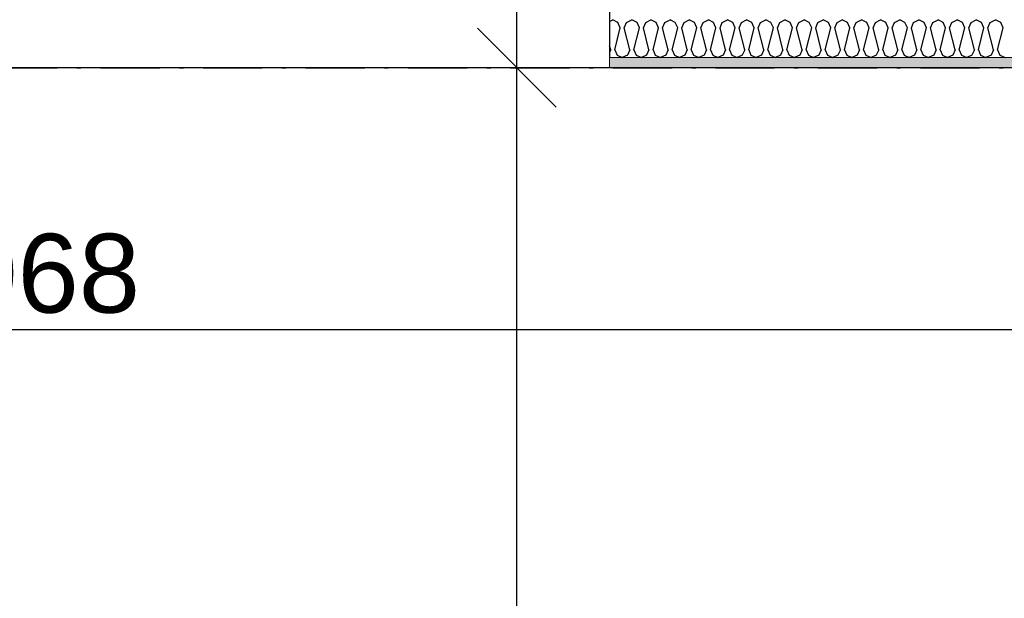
# Model space of a CAD drawing. Header units: millimetres. Extents: x -150 to 340931, y -1115 to 365939.
# Tile 161 of 253: x 296268 to 297518, y 355708 to 356442. Entities that reach past the tile are written whole.
import ezdxf
from ezdxf.enums import TextEntityAlignment as Align

# ---------------------------------------------------------------- set-up
doc = ezdxf.new("R2010")
doc.units = ezdxf.units.MM
doc.header["$LTSCALE"] = 0.5
doc.header["$MEASUREMENT"] = 0
doc.linetypes.add('Over snittplan', pattern=[260, 150, -50, 10, -50])
doc.linetypes.add('PLINE', pattern=[0])
for name, color, linetype in [('232- Ikke-bærende yttervegger (Skravur)(Nye konstruksjoner)', 7, 'Continuous'), ('232- Ikke-bærende yttervegger(Nye konstruksjoner)', 7, 'Continuous'), ('244- Vinduer_ dører_ foldevegger(Nye konstruksjoner)', 7, 'Continuous'), ('842-M___1_50 Målsetting bygning(Nye konstruksjoner)', 7, 'Continuous'), ('852- Teknisk_symbolsk informasjon_ bygning(Nye konstruksjoner)', 7, 'Continuous'), ('862- M___Nettoareal(Nye konstruksjoner)', 7, 'Continuous'), ('862- M___Nettoareal(Polylinje)(Nye konstruksjoner)', 7, 'Continuous'), ('862- M___Nettoareal(Tekst)(Nye konstruksjoner)', 7, 'Continuous')]:
    doc.layers.add(name, color=color, linetype=linetype)
for name, color, linetype, lineweight in [('234- Vinduer_ dører_ porter(Nye konstruksjoner)', 7, 'Continuous', 0), ('235- Utvendig kledning og overflate(Nye konstruksjoner)', 7, 'Continuous', 0), ('236- Innvendig kledning og overflate(Nye konstruksjoner)', 7, 'Continuous', 0)]:
    doc.layers.add(name, color=color, linetype=linetype, lineweight=lineweight)
doc.styles.add('GENERATED_STYLE_1', font='txt')
doc.styles.add('GENERATED_STYLE_3', font='arial.ttf')
doc.dimstyles.new('GENERATED_STYLE__1', dxfattribs={"dimtxt": 100, "dimasz": 95, "dimexe": 0.18, "dimexo": 0.0625, "dimgap": 0, "dimtad": 1, "dimtih": 1, "dimtoh": 1, "dimdec": 0, "dimzin": 0, "dimdsep": 46, "dimtxsty": 'GENERATED_STYLE_3', "dimblk": 'ARROWHEAD_6', "dimblk1": 'ARROWHEAD_6', "dimblk2": 'ARROWHEAD_6', "dimcen": 0.09, "dimse1": 1, "dimse2": 1, "dimclrd": 256, "dimclre": 256, "dimclrt": 256, "dimadec": 1, "dimazin": 0, "dimtfac": 1, "dimtdec": 4, "dimtmove": 0, "dimatfit": 3, "dimfxl": 1, "dimtolj": 1, "dimtzin": 0, "dimarcsym": 0})
doc.dimstyles.new('GENERATED_STYLE__2', dxfattribs={"dimtxt": 100, "dimasz": 95, "dimexe": 0.18, "dimexo": 0.0625, "dimgap": 0, "dimtad": 1, "dimdec": 0, "dimzin": 0, "dimdsep": 46, "dimtxsty": 'GENERATED_STYLE_3', "dimblk": 'ARROWHEAD_6', "dimblk1": 'ARROWHEAD_6', "dimblk2": 'ARROWHEAD_6', "dimcen": 0.09, "dimse1": 1, "dimse2": 1, "dimclrd": 256, "dimclre": 256, "dimclrt": 256, "dimadec": 1, "dimazin": 0, "dimtfac": 1, "dimtdec": 4, "dimtmove": 0, "dimatfit": 3, "dimfxl": 1, "dimtolj": 1, "dimtzin": 0, "dimarcsym": 0})
doc.dimstyles.new('GENERATED_STYLE__4', dxfattribs={"dimtxt": 100, "dimasz": 95, "dimexe": 0.18, "dimexo": 0.0625, "dimgap": 0, "dimtad": 1, "dimdec": 0, "dimzin": 0, "dimdsep": 46, "dimtxsty": 'GENERATED_STYLE_3', "dimblk": 'ARROWHEAD_6', "dimblk1": 'ARROWHEAD_6', "dimblk2": 'ARROWHEAD_6', "dimcen": 0.09, "dimse1": 1, "dimse2": 1, "dimclrd": 256, "dimclre": 256, "dimclrt": 256, "dimadec": 1, "dimazin": 0, "dimtfac": 1, "dimtdec": 4, "dimtmove": 2, "dimatfit": 3, "dimfxl": 1, "dimtolj": 1, "dimtzin": 0, "dimarcsym": 0})

# ---------------------------------------------------------------- blocks, each defined once
blk = doc.blocks.new('LEILIGHET 6__3', base_point=(300468.6, 348580.7))
at = {"layer": '862- M___Nettoareal(Polylinje)(Nye konstruksjoner)', "linetype": 'PLINE', "flags": 128}
blk.add_lwpolyline([(302741, 356380.7), (294611, 356380.7), (294611, 348080.7), (297926, 348080.7), (297926, 349780.7), (302741, 349780.7)], close=True, dxfattribs=at)
at = {"layer": '862- M___Nettoareal(Tekst)(Nye konstruksjoner)', "style": 'GENERATED_STYLE_1'}
for tag, p in [('DUMMY_861', (296702.3, 358220.7)), ('ROOM_NAME', (295965.1, 358170.8)), ('DUMMY_862', (295965.1, 358032.4))]:
    blk.add_attdef(tag, text='', height=100, dxfattribs=at).set_placement(p, align=Align.TOP_LEFT)
blk = doc.blocks.new('ENTRÉ__11', base_point=(296239.6, 355497.8))
at = {"layer": '862- M___Nettoareal(Polylinje)(Nye konstruksjoner)', "linetype": 'PLINE', "flags": 128}
blk.add_lwpolyline([(294722, 356380.7), (294722, 354380.7), (297764, 354380.7), (297764, 356380.7)], close=True, dxfattribs=at)
at = {"layer": '862- M___Nettoareal(Tekst)(Nye konstruksjoner)', "style": 'GENERATED_STYLE_1'}
for tag, p in [('DUMMY_861', (296443.5, 355686)), ('ROOM_NAME', (296035.7, 355665.7)), ('DUMMY_862', (296035.7, 355497.8))]:
    blk.add_attdef(tag, text='', height=100, dxfattribs=at).set_placement(p, align=Align.TOP_LEFT)
blk = doc.blocks.new('*X86')
at = {"layer": '232- Ikke-bærende yttervegger (Skravur)(Nye konstruksjoner)', "linetype": 'PLINE'}
for p, q in [((297016.8, 356439.5), (297020.7, 356441.6)), ((297027.3, 356437.9), (297020.7, 356441.6)), ((297030.3, 356431.4), (297027.3, 356437.9)), ((297035.4, 356431.4), (297038.3, 356437.9)), ((297038.3, 356437.9), (297044.9, 356441.6)), ((297051.6, 356437.9), (297044.9, 356441.6)), ((297054.5, 356431.4), (297051.6, 356437.9)), ((297059.6, 356431.4), (297062.6, 356437.9)), ((297062.6, 356437.9), (297069.2, 356441.6)), ((297075.9, 356437.9), (297069.2, 356441.6)), ((297078.8, 356431.4), (297075.9, 356437.9)), ((297083.9, 356431.4), (297086.9, 356437.9)), ((297086.9, 356437.9), (297093.5, 356441.6)), ((297100.1, 356437.9), (297093.5, 356441.6)), ((297103.1, 356431.4), (297100.1, 356437.9)), ((297108.2, 356431.4), (297111.2, 356437.9)), ((297111.2, 356437.9), (297117.8, 356441.6)), ((297124.4, 356437.9), (297117.8, 356441.6)), ((297127.4, 356431.4), (297124.4, 356437.9)), ((297132.5, 356431.4), (297135.4, 356437.9)), ((297135.4, 356437.9), (297142.1, 356441.6)), ((297148.7, 356437.9), (297142.1, 356441.6)), ((297151.7, 356431.4), (297148.7, 356437.9)), ((297156.8, 356431.4), (297159.7, 356437.9)), ((297159.7, 356437.9), (297166.4, 356441.6)), ((297173, 356437.9), (297166.4, 356441.6)), ((297175.9, 356431.4), (297173, 356437.9)), ((297181, 356431.4), (297184, 356437.9)), ((297184, 356437.9), (297190.6, 356441.6)), ((297197.3, 356437.9), (297190.6, 356441.6)), ((297200.2, 356431.4), (297197.3, 356437.9)), ((297205.3, 356431.4), (297208.3, 356437.9)), ((297208.3, 356437.9), (297214.9, 356441.6)), ((297221.5, 356437.9), (297214.9, 356441.6)), ((297224.5, 356431.4), (297221.5, 356437.9)), ((297229.6, 356431.4), (297232.6, 356437.9)), ((297232.6, 356437.9), (297239.2, 356441.6)), ((297245.8, 356437.9), (297239.2, 356441.6)), ((297248.8, 356431.4), (297245.8, 356437.9)), ((297253.9, 356431.4), (297256.8, 356437.9)), ((297256.8, 356437.9), (297263.5, 356441.6)), ((297270.1, 356437.9), (297263.5, 356441.6)), ((297273.1, 356431.4), (297270.1, 356437.9)), ((297278.2, 356431.4), (297281.1, 356437.9)), ((297281.1, 356437.9), (297287.8, 356441.6)), ((297294.4, 356437.9), (297287.8, 356441.6)), ((297297.3, 356431.4), (297294.4, 356437.9)), ((297302.5, 356431.4), (297305.4, 356437.9)), ((297305.4, 356437.9), (297312, 356441.6)), ((297318.7, 356437.9), (297312, 356441.6)), ((297321.6, 356431.4), (297318.7, 356437.9)), ((297326.7, 356431.4), (297329.7, 356437.9)), ((297329.7, 356437.9), (297336.3, 356441.6)), ((297343, 356437.9), (297336.3, 356441.6)), ((297345.9, 356431.4), (297343, 356437.9)), ((297351, 356431.4), (297354, 356437.9)), ((297354, 356437.9), (297360.6, 356441.6)), ((297367.2, 356437.9), (297360.6, 356441.6)), ((297370.2, 356431.4), (297367.2, 356437.9)), ((297375.3, 356431.4), (297378.3, 356437.9)), ((297378.3, 356437.9), (297384.9, 356441.6)), ((297391.5, 356437.9), (297384.9, 356441.6)), ((297394.5, 356431.4), (297391.5, 356437.9)), ((297399.6, 356431.4), (297402.5, 356437.9)), ((297402.5, 356437.9), (297409.2, 356441.6)), ((297415.8, 356437.9), (297409.2, 356441.6)), ((297418.8, 356431.4), (297415.8, 356437.9)), ((297423.9, 356431.4), (297426.8, 356437.9)), ((297426.8, 356437.9), (297433.4, 356441.6)), ((297440.1, 356437.9), (297433.4, 356441.6)), ((297443, 356431.4), (297440.1, 356437.9)), ((297448.1, 356431.4), (297451.1, 356437.9)), ((297451.1, 356437.9), (297457.7, 356441.6)), ((297464.4, 356437.9), (297457.7, 356441.6)), ((297467.3, 356431.4), (297464.4, 356437.9)), ((297472.4, 356431.4), (297475.4, 356437.9)), ((297475.4, 356437.9), (297482, 356441.6)), ((297488.6, 356437.9), (297482, 356441.6)), ((297491.6, 356431.4), (297488.6, 356437.9)), ((297496.7, 356431.4), (297499.7, 356437.9)), ((297499.7, 356437.9), (297506.3, 356441.6)), ((297512.9, 356437.9), (297506.3, 356441.6)), ((297515.9, 356431.4), (297512.9, 356437.9)), ((297023.2, 356403.3), (297030.3, 356431.4)), ((297042.4, 356403.3), (297035.4, 356431.4)), ((297047.5, 356403.3), (297054.5, 356431.4)), ((297066.7, 356403.3), (297059.6, 356431.4)), ((297071.8, 356403.3), (297078.8, 356431.4)), ((297091, 356403.3), (297083.9, 356431.4)), ((297096.1, 356403.3), (297103.1, 356431.4)), ((297115.2, 356403.3), (297108.2, 356431.4)), ((297120.3, 356403.3), (297127.4, 356431.4)), ((297139.5, 356403.3), (297132.5, 356431.4)), ((297144.6, 356403.3), (297151.7, 356431.4)), ((297163.8, 356403.3), (297156.8, 356431.4)), ((297168.9, 356403.3), (297175.9, 356431.4)), ((297188.1, 356403.3), (297181, 356431.4)), ((297193.2, 356403.3), (297200.2, 356431.4)), ((297212.4, 356403.3), (297205.3, 356431.4)), ((297217.5, 356403.3), (297224.5, 356431.4)), ((297236.6, 356403.3), (297229.6, 356431.4)), ((297241.7, 356403.3), (297248.8, 356431.4)), ((297260.9, 356403.3), (297253.9, 356431.4)), ((297266, 356403.3), (297273.1, 356431.4)), ((297285.2, 356403.3), (297278.2, 356431.4)), ((297290.3, 356403.3), (297297.3, 356431.4)), ((297309.5, 356403.3), (297302.5, 356431.4)), ((297314.6, 356403.3), (297321.6, 356431.4)), ((297333.8, 356403.3), (297326.7, 356431.4)), ((297338.9, 356403.3), (297345.9, 356431.4)), ((297358.1, 356403.3), (297351, 356431.4)), ((297363.2, 356403.3), (297370.2, 356431.4)), ((297382.3, 356403.3), (297375.3, 356431.4)), ((297387.4, 356403.3), (297394.5, 356431.4)), ((297406.6, 356403.3), (297399.6, 356431.4)), ((297411.7, 356403.3), (297418.8, 356431.4)), ((297430.9, 356403.3), (297423.9, 356431.4)), ((297436, 356403.3), (297443, 356431.4)), ((297455.2, 356403.3), (297448.1, 356431.4)), ((297460.3, 356403.3), (297467.3, 356431.4)), ((297479.5, 356403.3), (297472.4, 356431.4)), ((297484.6, 356403.3), (297491.6, 356431.4)), ((297503.7, 356403.3), (297496.7, 356431.4)), ((297508.8, 356403.3), (297515.9, 356431.4)), ((297018.1, 356403.3), (297016.8, 356408.7)), ((297018.1, 356403.3), (297016.8, 356400.3)), ((297023.2, 356403.3), (297026.2, 356396.8)), ((297026.2, 356396.8), (297032.8, 356393.6)), ((297039.4, 356396.8), (297032.8, 356393.6)), ((297042.4, 356403.3), (297039.4, 356396.8)), ((297047.5, 356403.3), (297050.5, 356396.8)), ((297050.5, 356396.8), (297057.1, 356393.6)), ((297063.7, 356396.8), (297057.1, 356393.6)), ((297066.7, 356403.3), (297063.7, 356396.8)), ((297071.8, 356403.3), (297074.7, 356396.8)), ((297074.7, 356396.8), (297081.4, 356393.6)), ((297088, 356396.8), (297081.4, 356393.6)), ((297091, 356403.3), (297088, 356396.8)), ((297096.1, 356403.3), (297099, 356396.8)), ((297099, 356396.8), (297105.6, 356393.6)), ((297112.3, 356396.8), (297105.6, 356393.6)), ((297115.2, 356403.3), (297112.3, 356396.8)), ((297120.3, 356403.3), (297123.3, 356396.8)), ((297123.3, 356396.8), (297129.9, 356393.6)), ((297136.6, 356396.8), (297129.9, 356393.6)), ((297139.5, 356403.3), (297136.6, 356396.8)), ((297144.6, 356403.3), (297147.6, 356396.8)), ((297147.6, 356396.8), (297154.2, 356393.6)), ((297160.8, 356396.8), (297154.2, 356393.6)), ((297163.8, 356403.3), (297160.8, 356396.8)), ((297168.9, 356403.3), (297171.9, 356396.8)), ((297171.9, 356396.8), (297178.5, 356393.6)), ((297185.1, 356396.8), (297178.5, 356393.6)), ((297188.1, 356403.3), (297185.1, 356396.8)), ((297193.2, 356403.3), (297196.1, 356396.8)), ((297196.1, 356396.8), (297202.8, 356393.6)), ((297209.4, 356396.8), (297202.8, 356393.6)), ((297212.4, 356403.3), (297209.4, 356396.8)), ((297217.5, 356403.3), (297220.4, 356396.8)), ((297220.4, 356396.8), (297227.1, 356393.6)), ((297233.7, 356396.8), (297227.1, 356393.6)), ((297236.6, 356403.3), (297233.7, 356396.8)), ((297241.7, 356403.3), (297244.7, 356396.8)), ((297244.7, 356396.8), (297251.3, 356393.6)), ((297258, 356396.8), (297251.3, 356393.6)), ((297260.9, 356403.3), (297258, 356396.8)), ((297266, 356403.3), (297269, 356396.8)), ((297269, 356396.8), (297275.6, 356393.6)), ((297282.2, 356396.8), (297275.6, 356393.6)), ((297285.2, 356403.3), (297282.2, 356396.8)), ((297290.3, 356403.3), (297293.3, 356396.8)), ((297293.3, 356396.8), (297299.9, 356393.6)), ((297306.5, 356396.8), (297299.9, 356393.6)), ((297309.5, 356403.3), (297306.5, 356396.8)), ((297314.6, 356403.3), (297317.6, 356396.8)), ((297317.6, 356396.8), (297324.2, 356393.6)), ((297330.8, 356396.8), (297324.2, 356393.6)), ((297333.8, 356403.3), (297330.8, 356396.8)), ((297338.9, 356403.3), (297341.8, 356396.8)), ((297341.8, 356396.8), (297348.5, 356393.6)), ((297355.1, 356396.8), (297348.5, 356393.6)), ((297358.1, 356403.3), (297355.1, 356396.8)), ((297363.2, 356403.3), (297366.1, 356396.8)), ((297366.1, 356396.8), (297372.7, 356393.6)), ((297379.4, 356396.8), (297372.7, 356393.6)), ((297382.3, 356403.3), (297379.4, 356396.8)), ((297387.4, 356403.3), (297390.4, 356396.8)), ((297390.4, 356396.8), (297397, 356393.6)), ((297403.7, 356396.8), (297397, 356393.6)), ((297406.6, 356403.3), (297403.7, 356396.8)), ((297411.7, 356403.3), (297414.7, 356396.8)), ((297414.7, 356396.8), (297421.3, 356393.6)), ((297427.9, 356396.8), (297421.3, 356393.6)), ((297430.9, 356403.3), (297427.9, 356396.8)), ((297436, 356403.3), (297439, 356396.8)), ((297439, 356396.8), (297445.6, 356393.6)), ((297452.2, 356396.8), (297445.6, 356393.6)), ((297455.2, 356403.3), (297452.2, 356396.8)), ((297460.3, 356403.3), (297463.2, 356396.8)), ((297463.2, 356396.8), (297469.9, 356393.6)), ((297476.5, 356396.8), (297469.9, 356393.6)), ((297479.5, 356403.3), (297476.5, 356396.8)), ((297484.6, 356403.3), (297487.5, 356396.8)), ((297487.5, 356396.8), (297494.1, 356393.6)), ((297500.8, 356396.8), (297494.1, 356393.6)), ((297503.7, 356403.3), (297500.8, 356396.8)), ((297508.8, 356403.3), (297511.8, 356396.8)), ((297511.8, 356396.8), (297518.4, 356393.6))]:
    blk.add_line(p, q, dxfattribs=at)
blk = doc.blocks.new('Dørstempel[17]', base_point=(296461.8, 356380.6))
at = {"layer": '852- Teknisk_symbolsk informasjon_ bygning(Nye konstruksjoner)', "char_height": 100, "attachment_point": 1, "style": 'GENERATED_STYLE_3'}
for s, insert in [('\\A1;{\\pql;\\pt0,50;\\fArial|b0|i0|c0|p0;\\W1.000000;1\xa0090\\fArial|b0|i0|c0|p0;\\W1.000000;\\A1{\\H.66x;\\S^  ;}\\fArial|b0|i0|c0|p0;\\W1.000000;\\fArial|b0|i0|c0|p0;\\W1.000000;\\A1{\\H.66x;\\S^  ;}}', (296084.3, 357150.6)), ('\\A1;{\\pql;\\pt0,50;\\fArial|b0|i0|c0|p0;\\W1.000000;x2\xa0390\\fArial|b0|i0|c0|p0;\\W1.000000;\\A1{\\H.66x;\\S^  ;}\\fArial|b0|i0|c0|p0;\\W1.000000;\\fArial|b0|i0|c0|p0;\\W1.000000;\\A1{\\H.66x;\\S^  ;}}', (296427.5, 357150.6))]:
    blk.add_mtext(s, dxfattribs=dict(at, insert=insert))
at = {"layer": '852- Teknisk_symbolsk informasjon_ bygning(Nye konstruksjoner)', "style": 'GENERATED_STYLE_3'}
blk.add_attdef('AC_WIDO_ID', text='', height=100, rotation=360, dxfattribs=at).set_placement((296461.8, 357206.1), align=Align.BOTTOM_CENTER)
for tag, p in [('DUMMY_228', (296008.1, 357173.5)), ('DUMMY_230', (296008.1, 357016.4)), ('DUMMY_232', (296008.1, 356859.2))]:
    blk.add_attdef(tag, text='', height=100, rotation=360, dxfattribs=at).set_placement(p, align=Align.TOP_RIGHT)
for tag, p in [('DUMMY_229', (296839.2, 357173.5)), ('DUMMY_231', (296084.3, 357016.4)), ('DUMMY_233', (296084.3, 356859.2))]:
    blk.add_attdef(tag, text='', height=100, rotation=360, dxfattribs=at).set_placement(p, align=Align.TOP_LEFT)
blk = doc.blocks.new('Dør[3]')
at = {"layer": '234- Vinduer_ dører_ porter(Nye konstruksjoner)', "linetype": 'PLINE'}
for p, q in [((295954.8, 357704.6), (295954.8, 357304.6)), ((295998.8, 357704.6), (295954.8, 357704.6)), ((295998.8, 357304.6), (295998.8, 357704.6)), ((295954.8, 357304.6), (295998.8, 357304.6)), ((295976.8, 357304.6), (295976.8, 357090.6)), ((295998.8, 357090.6), (295954.8, 357090.6)), ((295954.8, 357090.6), (295954.8, 356690.6)), ((295998.8, 356690.6), (295998.8, 357090.6)), ((297016.8, 356780.6), (295906.8, 356780.6)), ((295916.8, 356690.6), (295906.8, 356690.6)), ((295906.8, 356690.6), (295906.8, 356598.6)), ((295916.8, 356598.6), (295916.8, 356690.6)), ((295916.8, 356690.6), (295954.8, 356690.6)), ((295954.8, 356690.6), (295954.8, 356646.6)), ((295954.8, 356690.6), (295998.8, 356690.6)), ((296968.8, 356646.6), (296968.8, 356690.6)), ((296968.8, 356690.6), (297006.8, 356690.6)), ((297006.8, 356690.6), (297016.8, 356690.6)), ((297006.8, 356690.6), (297006.8, 356598.6)), ((297016.8, 356690.6), (297016.8, 356598.6)), ((295954.8, 356646.6), (295966.8, 356646.6)), ((296956.8, 356646.6), (295966.8, 356646.6)), ((295966.8, 356646.6), (295966.8, 356598.6)), ((296956.8, 356598.6), (296956.8, 356646.6)), ((296956.8, 356646.6), (296968.8, 356646.6)), ((295916.8, 356598.6), (295906.8, 356598.6)), ((295966.8, 356598.6), (295916.8, 356598.6)), ((295966.8, 356598.6), (296956.8, 356598.6)), ((297006.8, 356598.6), (296956.8, 356598.6)), ((297006.8, 356598.6), (297016.8, 356598.6)), ((297016.8, 356380.6), (295906.8, 356380.6))]:
    blk.add_line(p, q, dxfattribs=at)
at = {"layer": '234- Vinduer_ dører_ porter(Nye konstruksjoner)', "linetype": 'PLINE', "flags": 128}
for points in [[(295954.8, 357304.6), (295954.8, 357090.6), (295976.8, 357090.6), (295976.8, 357304.6)], [(295976.8, 357304.6), (295976.8, 357090.6), (295998.8, 357090.6), (295998.8, 357304.6)]]:
    blk.add_lwpolyline(points, close=True, dxfattribs=at)
at = {"layer": '235- Utvendig kledning og overflate(Nye konstruksjoner)', "linetype": 'PLINE'}
for p, q in [((295906.8, 356780.6), (295906.8, 356761.6)), ((297016.8, 356780.6), (297016.8, 356761.6)), ((295906.8, 356761.6), (295906.8, 356738.6)), ((297016.8, 356761.6), (297016.8, 356738.6)), ((295906.8, 356738.6), (295906.8, 356702.6)), ((297016.8, 356738.6), (297016.8, 356702.6)), ((295906.8, 356702.6), (295906.8, 356690.6)), ((297016.8, 356702.6), (297016.8, 356690.6))]:
    blk.add_line(p, q, dxfattribs=at)
at = {"layer": '236- Innvendig kledning og overflate(Nye konstruksjoner)', "linetype": 'PLINE'}
for p, q in [((295906.8, 356442.6), (295906.8, 356441.6)), ((297016.8, 356442.6), (297016.8, 356441.6)), ((295906.8, 356393.6), (295906.8, 356380.6)), ((297016.8, 356393.6), (297016.8, 356380.6))]:
    blk.add_line(p, q, dxfattribs=at)
at = {"layer": '244- Vinduer_ dører_ foldevegger(Nye konstruksjoner)', "linetype": 'PLINE'}
for p, q in [((295906.8, 356690.6), (295906.8, 356598.6)), ((295906.8, 356690.6), (295906.8, 356598.6)), ((297016.8, 356690.6), (297016.8, 356598.6)), ((297016.8, 356690.6), (297016.8, 356598.6)), ((295906.8, 356598.6), (295906.8, 356442.6)), ((297016.8, 356598.6), (297016.8, 356442.6)), ((295906.8, 356441.6), (295906.8, 356393.6)), ((297016.8, 356441.6), (297016.8, 356393.6))]:
    blk.add_line(p, q, dxfattribs=at)
blk.add_arc((295954.8, 356690.6), 1014, 0, 90, dxfattribs=at)
at = {"layer": '852- Teknisk_symbolsk informasjon_ bygning(Nye konstruksjoner)'}
ref = blk.add_blockref('Dørstempel[17]', (296461.8, 356380.6), dxfattribs=at)
ref.add_attrib('AC_WIDO_ID', 'YD-01-1-E', dxfattribs={"color": 7, "height": 100, "rotation": 360, "style": 'GENERATED_STYLE_3'}).set_placement((296461.8, 357206.1), align=Align.BOTTOM_CENTER)
blk = doc.blocks.new('*D774')
at = {"layer": '842-M___1_50 Målsetting bygning(Nye konstruksjoner)', "linetype": 'PLINE'}
for p, q in [((276294.5, 363585.1), (276294.5, 363772.6)), ((335668.8, 363585.1), (335668.8, 363772.6)), ((276344.5, 363728.9), (276244.5, 363628.9)), ((335618.8, 363628.9), (335718.8, 363728.9)), ((276219.5, 363678.9), (276294.5, 363678.9)), ((276294.5, 363678.9), (335668.8, 363678.9)), ((335668.8, 363678.9), (335743.8, 363678.9))]:
    blk.add_line(p, q, dxfattribs=at)
at = {"layer": '842-M___1_50 Målsetting bygning(Nye konstruksjoner)', "insert": (305772, 363698.9), "char_height": 100, "attachment_point": 7, "style": 'GENERATED_STYLE_3'}
blk.add_mtext('\\A1;{\\pql;\\fArial|b0|i0|c0|p0;\\W1.000000;59\xa0374}', dxfattribs=at)
blk = doc.blocks.new('ARROWHEAD_6')
at = {"linetype": 'Continuous'}
for p, q in [((-0.5, -0.5), (0.5, 0.5)), ((0, 0), (-1, 0))]:
    blk.add_line(p, q, dxfattribs=at)
blk = doc.blocks.new('*D1570')
at = {"layer": '842-M___1_50 Målsetting bygning(Nye konstruksjoner)', "linetype": 'PLINE'}
for p, q in [((296899, 356380.7), (296899, 356455.7)), ((296949, 356330.7), (296849, 356430.7)), ((296992.7, 356380.7), (296805.2, 356380.7)), ((296899, 354367.6), (296899, 356380.7)), ((296849, 354417.6), (296949, 354317.6)), ((296992.7, 354367.6), (296805.2, 354367.6))]:
    blk.add_line(p, q, dxfattribs=at)
at = {"layer": '842-M___1_50 Målsetting bygning(Nye konstruksjoner)', "insert": (296879, 355202.6), "char_height": 100, "attachment_point": 7, "rotation": 90, "style": 'GENERATED_STYLE_3'}
blk.add_mtext('\\A1;{\\pql;\\fArial|b0|i0|c0|p0;\\W1.000000;2\xa0013}', dxfattribs=at)
blk = doc.blocks.new('*D1572')
at = {"layer": '842-M___1_50 Målsetting bygning(Nye konstruksjoner)', "linetype": 'PLINE'}
for p, q in [((294709, 355955), (294709, 356142.5)), ((294759, 356098.7), (294659, 355998.7)), ((297827, 356098.7), (297727, 355998.7)), ((294611, 356048.7), (294709, 356048.7)), ((294709, 356048.7), (297777, 356048.7))]:
    blk.add_line(p, q, dxfattribs=at)
at = {"layer": '842-M___1_50 Målsetting bygning(Nye konstruksjoner)', "char_height": 100, "attachment_point": 7, "rotation": 360, "style": 'GENERATED_STYLE_3'}
for s, insert in [('\\A1;{\\pql;\\fArial|b0|i0|c0|p0;\\W1.000000;98}', (294722.3, 356070.2)), ('\\A1;{\\pql;\\fArial|b0|i0|c0|p0;\\W1.000000;3\xa0068}', (296071.4, 356068.7))]:
    blk.add_mtext(s, dxfattribs=dict(at, insert=insert))
blk = doc.blocks.new('*D1573')
at = {"layer": '842-M___1_50 Målsetting bygning(Nye konstruksjoner)', "linetype": 'PLINE'}
for p, q in [((297777, 355955), (297777, 356142.5)), ((298037, 355955), (298037, 356142.5)), ((297827, 356098.7), (297727, 355998.7)), ((297987, 355998.7), (298087, 356098.7)), ((294709, 356048.7), (297777, 356048.7)), ((297777, 356048.7), (298037, 356048.7)), ((298037, 356048.7), (298112, 356048.7))]:
    blk.add_line(p, q, dxfattribs=at)
at = {"layer": '842-M___1_50 Målsetting bygning(Nye konstruksjoner)', "insert": (297798.8, 356087.3), "char_height": 100, "attachment_point": 7, "rotation": 360, "style": 'GENERATED_STYLE_3'}
blk.add_mtext('\\A1;{\\pql;\\fArial|b0|i0|c0|p0;\\W1.000000;260}', dxfattribs=at)

msp = doc.modelspace()

# ---------------------------------------------------------------- hatches: boundary and pattern name
at = {"layer": '232- Ikke-bærende yttervegger (Skravur)(Nye konstruksjoner)', "linetype": 'Continuous'}
h = msp.add_hatch(dxfattribs=at)
h.set_pattern_fill('Prikker_tett', color=256, style=0, pattern_type=2)
h.set_pattern_definition([(0, (0, 0), (0, 43.30127), [0, -25]), (0, (12.5, 21.65), (0, 43.30127), [0, -25])])
h.paths.add_polyline_path([(297016.8, 356393.6), (297016.8, 356380.6), (299500, 356380.6), (299500, 356393.6)])

# ---------------------------------------------------------------- linework, layer by layer
at = {"layer": '232- Ikke-bærende yttervegger(Nye konstruksjoner)', "linetype": 'PLINE'}
msp.add_line((297016.8, 356441.6), (297016.8, 356393.6), dxfattribs=at)
at = {"layer": '232- Ikke-bærende yttervegger(Nye konstruksjoner)', "linetype": 'Over snittplan', "flags": 128}
msp.add_lwpolyline([(277911, 356380.6), (302741, 356380.6)], dxfattribs=at)
at = {"layer": '236- Innvendig kledning og overflate(Nye konstruksjoner)', "linetype": 'PLINE'}
for p, q in [((297016.8, 356442.6), (297016.8, 356441.6)), ((297016.8, 356393.6), (299500, 356393.6)), ((297016.8, 356393.6), (297016.8, 356380.6))]:
    msp.add_line(p, q, dxfattribs=at)
at = {"layer": '236- Innvendig kledning og overflate(Nye konstruksjoner)', "linetype": 'PLINE', "flags": 128}
msp.add_lwpolyline([(297016.8, 356380.6), (299500, 356380.6)], dxfattribs=at)

# ---------------------------------------------------------------- block references
at = {"layer": '232- Ikke-bærende yttervegger(Nye konstruksjoner)'}
msp.add_blockref('*X86', (0, 0), dxfattribs=at)
at = {"layer": '244- Vinduer_ dører_ foldevegger(Nye konstruksjoner)', "linetype": 'PLINE'}
msp.add_blockref('Dør[3]', (0, 0), dxfattribs=at)
at = {"layer": '862- M___Nettoareal(Nye konstruksjoner)', "linetype": 'Continuous'}
for name, p in [('LEILIGHET 6__3', (300468.6, 348580.7)), ('ENTRÉ__11', (296239.6, 355497.8))]:
    msp.add_blockref(name, p, dxfattribs=at)

# ---------------------------------------------------------------- dimensions: what is measured, and where the dimension line sits
at = {"layer": '842-M___1_50 Målsetting bygning(Nye konstruksjoner)', "linetype": 'Continuous'}
dim = msp.add_linear_dim(base=(335668.8, 363678.9), p1=(276294.5, 358685.2), p2=(335668.8, 339845.1), dimstyle='GENERATED_STYLE__1', dxfattribs=at)
dim.commit()
dim.dimension.update_dxf_attribs({"geometry": '*D774', "text_midpoint": (305981.5, 363748.9), "dimtype": 160})
for base, p1, p2, angle, dimstyle, picture, middle, turn in [((296899, 356380.7), (297939, 354367.6), (298050, 356380.7), 90, 'GENERATED_STYLE__2', '*D1570', (296829, 355374.1), 90), ((297777, 356048.7), (294709, 353822.2), (297777, 356380.7), 360, 'GENERATED_STYLE__2', '*D1572', (296243, 356118.7), 360), ((298037, 356048.7), (297777, 356380.7), (298037, 352074.2), 360, 'GENERATED_STYLE__4', '*D1573', (297912.9, 356137.3), 360)]:
    dim = msp.add_linear_dim(base=base, p1=p1, p2=p2, angle=angle, dimstyle=dimstyle, dxfattribs=at)
    dim.commit()
    dim.dimension.update_dxf_attribs({"geometry": picture, "text_midpoint": middle, "dimtype": 160, "text_rotation": turn})

doc.saveas('drawing.dxf')
